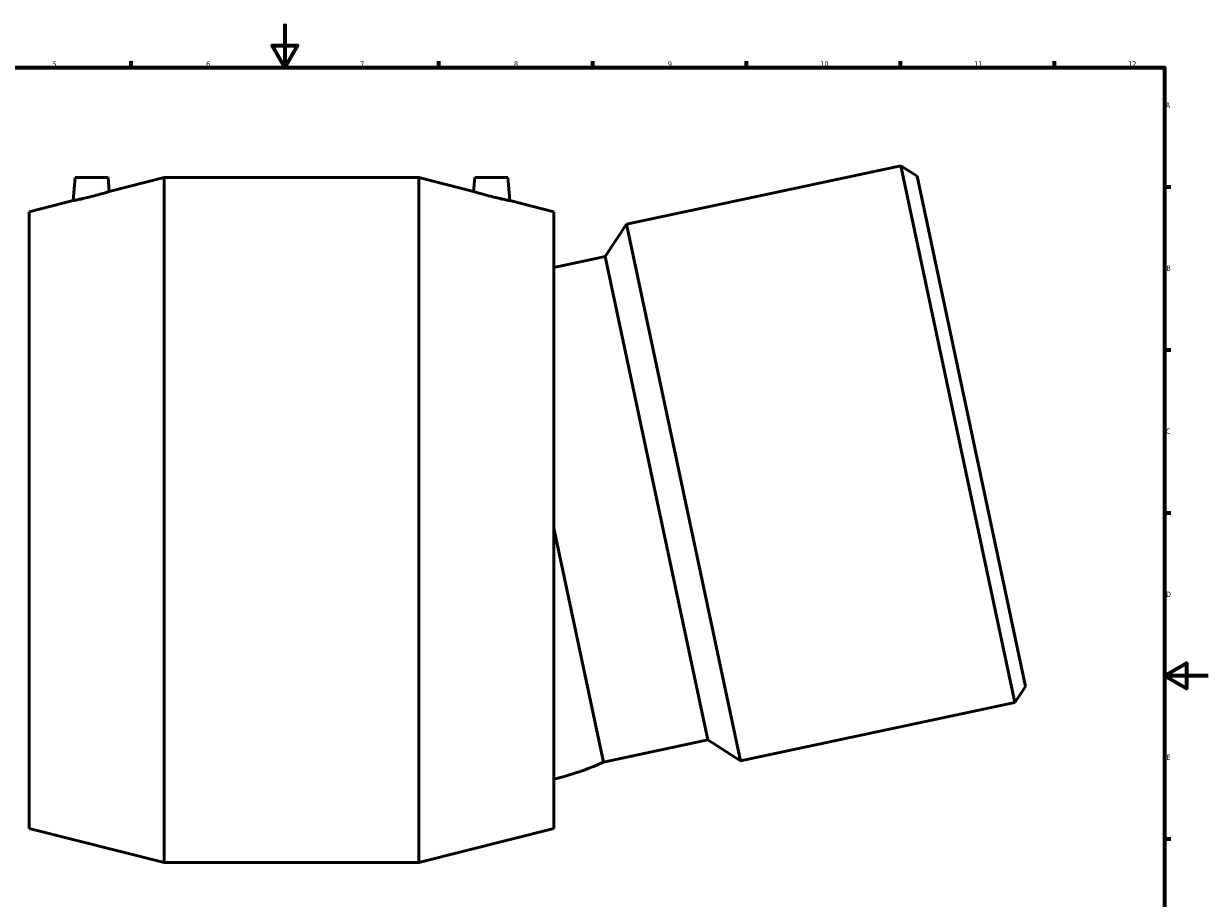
# Model space of a CAD drawing. Header units: millimetres. Extents: x -151 to 1373, y -207 to 1418.
# Tile 3 of 8: x 302 to 841, y 196 to 594. Entities that reach past the tile are written whole.
import ezdxf

# ---------------------------------------------------------------- set-up
doc = ezdxf.new("R2010")
doc.units = ezdxf.units.MM
doc.layers.add('Border (ISO)', color=7, linetype='Continuous', lineweight=70)
doc.layers.add('Visible (ISO)', color=7, linetype='Continuous', lineweight=50)
doc.styles.add('Note Text (ISO)', font='tahoma.ttf')

# ---------------------------------------------------------------- blocks, each defined once
blk = doc.blocks.new('Borders Default Border')
at = {"layer": 'Border (ISO)'}
for p, q in [((350.42, 574), (350.42, 576.9)), ((490.58, 574), (490.58, 576.9)), ((560.67, 574), (560.67, 576.9)), ((630.75, 574), (630.75, 576.9)), ((700.83, 574), (700.83, 576.9)), ((770.92, 574), (770.92, 576.9)), ((821, 519.75), (823.9, 519.75)), ((821, 445.5), (823.9, 445.5)), ((821, 371.25), (823.9, 371.25)), ((821, 222.75), (823.9, 222.75))]:
    blk.add_line(p, q, dxfattribs=at)
at = {"layer": 'Border (ISO)', "flags": 128}
for points in [[(420.5, 594), (420.5, 574), (414.73, 584), (426.27, 584), (420.5, 574)], [(20, 20), (20, 574), (821, 574), (821, 20), (20, 20)], [(841, 297), (821, 297), (831, 302.77), (831, 291.23), (821, 297)]]:
    blk.add_lwpolyline(points, dxfattribs=at)
at = {"layer": 'Border (ISO)', "color": 232, "true_color": 0xca0064, "char_height": 2.5, "attachment_point": 7, "style": 'Note Text (ISO)'}
for s, insert in [('5', (314.64, 574.35)), ('6', (384.66, 574.35)), ('7', (454.77, 574.4)), ('8', (524.81, 574.34)), ('9', (594.88, 574.35)), ('10', (664.29, 574.35)), ('11', (734.37, 574.4)), ('12', (804.46, 574.4)), ('A', (821.59, 555.62)), ('B', (821.89, 481.37)), ('C', (821.73, 407.08)), ('D', (821.73, 332.88)), ('E', (821.94, 258.63))]:
    blk.add_mtext(s, dxfattribs=dict(at, insert=insert))

msp = doc.modelspace()

# ---------------------------------------------------------------- linework, layer by layer
at = {"layer": 'Visible (ISO)'}
for p, q in [((700.95, 529.313), (575.982, 502.75)), ((752.928, 284.776), (700.95, 529.313)), ((708.351, 524.507), (700.95, 529.313)), ((324.969, 523.927), (324.048, 513.405)), ((324.969, 523.927), (339.969, 523.927)), ((339.969, 523.927), (340.524, 517.584)), ((340.524, 517.584), (365.531, 523.927)), ((365.531, 211.927), (365.531, 523.927)), ((365.531, 523.927), (481.406, 523.927)), ((481.406, 211.927), (481.406, 523.927)), ((506.414, 517.584), (481.406, 523.927)), ((506.969, 523.927), (506.414, 517.584)), ((521.969, 523.927), (506.969, 523.927)), ((521.969, 523.927), (522.889, 513.405)), ((708.351, 524.507), (757.734, 292.177)), ((304.031, 508.327), (324.048, 513.405)), ((542.906, 508.327), (522.889, 513.405)), ((304.031, 227.527), (304.031, 508.327)), ((542.906, 227.527), (542.906, 508.327)), ((566.354, 487.925), (575.982, 502.75)), ((575.982, 502.75), (627.959, 258.213)), ((566.354, 487.925), (542.906, 482.941)), ((566.354, 487.925), (613.134, 267.841)), ((542.906, 364.169), (565.532, 257.723)), ((757.734, 292.177), (752.928, 284.776)), ((752.928, 284.776), (627.959, 258.213)), ((613.134, 267.841), (565.532, 257.723)), ((613.134, 267.841), (627.959, 258.213)), ((304.031, 227.527), (365.531, 211.927)), ((542.906, 227.527), (481.406, 211.927)), ((365.531, 211.927), (481.406, 211.927))]:
    msp.add_line(p, q, dxfattribs=at)
msp.add_arc((516.82, 362.383), 115.44, 283.05985, 294.95863, dxfattribs=at)
for points, knots in [([(332.169, 515.234), (331.152, 514.976), (330.065, 514.712), (328.058, 514.247), (327.14, 514.045), (325.7, 513.738), (325.078, 513.611), (324.252, 513.445), (324.048, 513.405), (324.048, 513.405)], [0, 0, 0, 0, 0.314577, 0.314577, 0.629154, 0.629154, 0.937981, 0.937981, 1.2468081, 1.2468081, 1.2468081, 1.2468081]), ([(340.524, 517.584), (340.524, 517.584), (340.313, 517.518), (339.465, 517.26), (338.829, 517.068), (337.354, 516.636), (336.407, 516.364), (334.34, 515.796), (333.219, 515.499), (332.169, 515.234)], [3.7720361, 3.7720361, 3.7720361, 3.7720361, 4.0862295, 4.0862295, 4.400423, 4.400423, 4.7254395, 4.7254395, 5.050456, 5.050456, 5.050456, 5.050456]), ([(514.769, 515.234), (513.719, 515.499), (512.598, 515.796), (510.53, 516.364), (509.583, 516.636), (508.108, 517.068), (507.472, 517.26), (506.625, 517.518), (506.414, 517.584), (506.414, 517.584)], [0, 0, 0, 0, 0.3250165, 0.3250165, 0.650033, 0.650033, 0.9642265, 0.9642265, 1.2784199, 1.2784199, 1.2784199, 1.2784199]), ([(522.889, 513.405), (522.889, 513.405), (522.685, 513.445), (521.859, 513.611), (521.237, 513.738), (519.798, 514.045), (518.879, 514.247), (516.873, 514.712), (515.785, 514.976), (514.769, 515.234)], [3.8036479, 3.8036479, 3.8036479, 3.8036479, 4.112475, 4.112475, 4.421302, 4.421302, 4.735879, 4.735879, 5.050456, 5.050456, 5.050456, 5.050456])]:
    msp.add_open_spline(points, degree=3, knots=knots, dxfattribs=at)

# ---------------------------------------------------------------- block references
msp.add_blockref('Borders Default Border', (0, 0))

doc.saveas('drawing.dxf')
